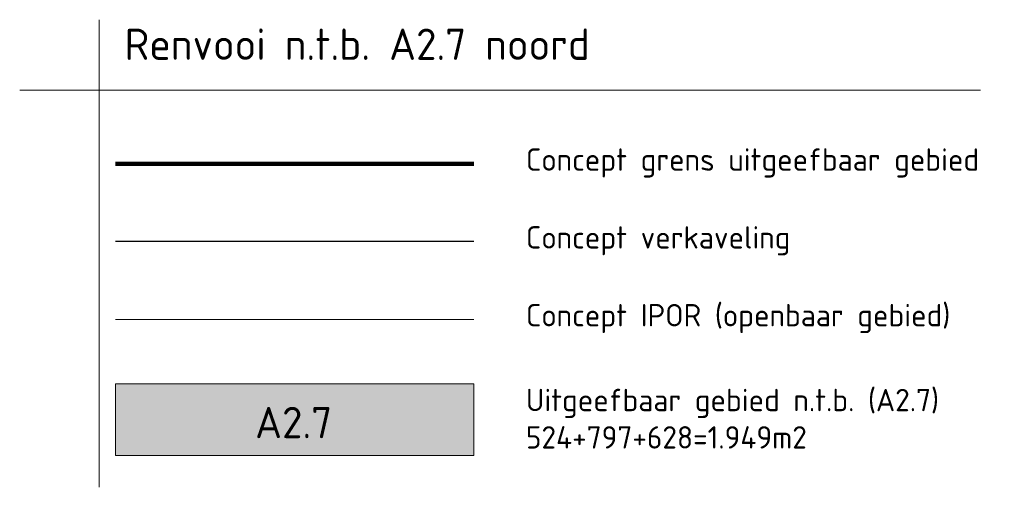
# Model space of a CAD drawing. Header units: metres. Extents: x 103182 to 107392, y 427230 to 428724.
# Tile 38 of 42: x 106357 to 106467, y 427788 to 427840. Entities that reach past the tile are written whole.
import ezdxf

# ---------------------------------------------------------------- set-up
doc = ezdxf.new("R2010")
doc.units = ezdxf.units.M
doc.layers.add('_GEMEENTE_kavels grijs 2.1 zuid', color=8, linetype='KG-KADASTRAAL')
doc.layers.add('_GEMEENTE_uitgifte hatch 2.7 noord', color=7, linetype='Continuous', lineweight=0, true_color=0x83b9ec)
for name, color, linetype, lineweight in [('_SteMar_uitgifte noord', 170, 'Continuous', 30), ('N-WE-VH-VERHARDING-G', 252, 'Continuous', 18), ('X-XX-AL-LEGENDA-G', 7, 'Continuous', 18), ('X-XX-AL-LEGENDA-T25', 7, 'Continuous', 18), ('X-XX-AL-LEGENDA-T35', 7, 'Continuous', 35)]:
    doc.layers.add(name, color=color, linetype=linetype, lineweight=lineweight)
doc.styles.add('NLCS-ISO-M1000-T35', font='NLCS-ISO.ttf', dxfattribs={"height": 3.5})
doc.styles.add('NLCS-ISO-M500-T25', font='NLCS-ISO.ttf', dxfattribs={"height": 1.25})
doc.linetypes.add('KG-KADASTRAAL', pattern='A,5.5,-2,["K",Standard,S=1.8,R=0,X=0,Y=-0.9],-2,5.5,-2,[5,NLCS.SHX,S=0.75,R=0,X=0,Y=0],-2', length=19)

msp = doc.modelspace()

# ---------------------------------------------------------------- hatches: boundary and pattern name
at = {"layer": '_GEMEENTE_uitgifte hatch 2.7 noord', "transparency": 33554687}
h = msp.add_hatch(color=256, dxfattribs=at)
h.dxf.hatch_style = 1
h.paths.add_polyline_path([(106367.626, 427799.116), (106367.626, 427791.116), (106407.626, 427791.116), (106407.626, 427799.116)])

# ---------------------------------------------------------------- linework, layer by layer
at = {"layer": '_GEMEENTE_kavels grijs 2.1 zuid', "ltscale": 0.2}
msp.add_lwpolyline([(106407.626, 427815.005), (106367.626, 427815.005)], dxfattribs=at)
at = {"layer": '_SteMar_uitgifte noord', "ltscale": 0.2, "const_width": 0.5, "flags": 128}
msp.add_lwpolyline([(106407.626, 427823.693), (106367.626, 427823.693)], dxfattribs=at)
at = {"layer": 'N-WE-VH-VERHARDING-G', "ltscale": 0.2, "flags": 128}
msp.add_lwpolyline([(106407.626, 427806.317), (106367.626, 427806.317)], dxfattribs=at)
at = {"layer": 'X-XX-AL-LEGENDA-G', "flags": 128}
for points in [[(106365.802, 427839.784), (106365.802, 427787.571)], [(106356.939, 427831.91), (106464.169, 427831.91)]]:
    msp.add_lwpolyline(points, dxfattribs=at)
msp.add_lwpolyline([(106367.626, 427791.116), (106407.626, 427791.116), (106407.626, 427799.116), (106367.626, 427799.116)], close=True, dxfattribs=at)

# ---------------------------------------------------------------- texts
at = {"layer": 'X-XX-AL-LEGENDA-T25', "style": 'NLCS-ISO-M500-T25'}
for s, p in [('Concept grens uitgeefbaar gebied', (106413.427, 427822.916)), ('Concept verkaveling', (106413.427, 427814.227)), ('Concept IPOR (openbaar gebied)', (106413.427, 427805.539))]:
    msp.add_text(s, height=2.5, dxfattribs=at).set_placement(p)
at = {"layer": 'X-XX-AL-LEGENDA-T25', "insert": (106413.427, 427798.566), "char_height": 2.5, "width": 88.32175, "attachment_point": 1, "style": 'NLCS-ISO-M500-T25'}
msp.add_mtext('Uitgeefbaar gebied n.t.b. (A2.7)\\P524+797+628=1.949m2', dxfattribs=at)
at = {"layer": 'X-XX-AL-LEGENDA-T35', "style": 'NLCS-ISO-M1000-T35'}
for s, p in [('Renvooi n.t.b. A2.7 noord', (106368.638, 427835.292)), ('A2.7', (106383.207, 427793.056))]:
    msp.add_text(s, height=3.5, dxfattribs=at).set_placement(p)

doc.saveas('drawing.dxf')
